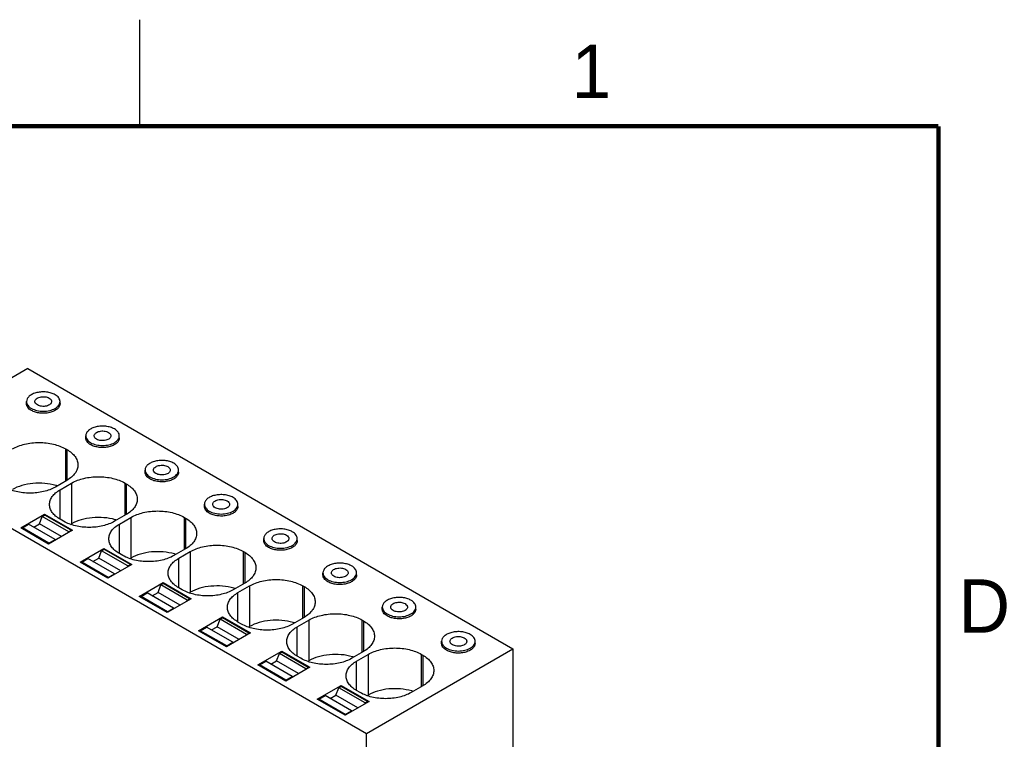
# Model space of a CAD drawing. Header units: inches. Extents: x 0 to 34, y 0 to 22.
# Tile 38 of 38: x 29.2 to 33.8, y 18.6 to 22. Entities that reach past the tile are written whole.
import ezdxf

# ---------------------------------------------------------------- set-up
doc = ezdxf.new("R2010")
doc.units = ezdxf.units.IN
doc.header["$LTSCALE"] = 1.87
doc.header["$MEASUREMENT"] = 0
doc.layers.get('0').update_dxf_attribs({"linetype": 'CONTINUOUS'})
doc.styles.add('TEXTSTYLE_2', font='txt')

msp = doc.modelspace()

# ---------------------------------------------------------------- linework, layer by layer
at = {"color": 2, "linetype": 'CONTINUOUS'}
msp.add_line((29.75, 22), (29.75, 21.5), dxfattribs=at)
at = {"color": 7, "linetype": 'CONTINUOUS'}
for p, q in [((29.2254, 20.3625), (28.5378, 19.9654)), ((29.2254, 20.3625), (31.5026, 19.0476)), ((29.2189, 20.1984), (29.2189, 20.208)), ((29.3763, 20.1984), (29.3763, 20.208)), ((29.4973, 20.0376), (29.4973, 20.0473)), ((29.6547, 20.0376), (29.6547, 20.0473)), ((29.4031, 19.835), (29.4031, 19.9861)), ((29.4031, 19.9861), (29.4087, 19.9828)), ((29.4087, 19.9828), (29.4087, 19.8382)), ((28.5378, 19.9654), (30.815, 18.6506)), ((29.7756, 19.8769), (29.7756, 19.8865)), ((29.9331, 19.8769), (29.9331, 19.8865)), ((29.4087, 19.8382), (29.3544, 19.8068)), ((29.3766, 19.794), (29.4309, 19.8253)), ((29.3766, 19.6557), (29.3766, 19.794)), ((29.4309, 19.8253), (29.4309, 19.6343)), ((29.6815, 19.6742), (29.6815, 19.8253)), ((29.6815, 19.8253), (29.687, 19.8221)), ((29.687, 19.8221), (29.687, 19.6774)), ((30.054, 19.7162), (30.054, 19.7258)), ((30.2115, 19.7162), (30.2115, 19.7258)), ((29.1918, 19.6149), (29.3042, 19.6798)), ((29.2795, 19.6338), (29.2931, 19.6689)), ((29.2931, 19.6689), (29.3043, 19.6753)), ((29.417, 19.5974), (29.2931, 19.6689)), ((29.3042, 19.6753), (29.3042, 19.6798)), ((29.3042, 19.6798), (29.435, 19.6043)), ((29.4281, 19.6038), (29.3043, 19.6753)), ((29.3933, 19.6461), (29.3766, 19.6557)), ((29.687, 19.6774), (29.6328, 19.6461)), ((29.655, 19.6332), (29.7093, 19.6646)), ((29.7093, 19.6646), (29.7093, 19.4736)), ((29.9599, 19.5135), (29.9599, 19.6646)), ((29.9599, 19.6646), (29.9654, 19.6614)), ((29.9654, 19.6614), (29.9654, 19.5167)), ((29.3226, 19.5394), (29.1918, 19.6149)), ((29.1997, 19.615), (29.2291, 19.6319)), ((29.2015, 19.6093), (29.1997, 19.615)), ((29.3236, 19.5434), (29.1997, 19.615)), ((29.353, 19.5604), (29.2291, 19.6319)), ((29.2527, 19.6183), (29.2795, 19.6338)), ((29.3829, 19.5741), (29.2795, 19.6338)), ((29.435, 19.6043), (29.3226, 19.5394)), ((29.417, 19.5974), (29.4281, 19.6038)), ((29.4261, 19.6316), (29.4309, 19.6343)), ((29.4281, 19.6003), (29.4281, 19.6038)), ((29.655, 19.495), (29.655, 19.6332)), ((29.3236, 19.5434), (29.353, 19.5604)), ((29.3547, 19.5579), (29.353, 19.5604)), ((29.417, 19.5974), (29.4153, 19.5928)), ((30.3324, 19.5554), (30.3324, 19.5651)), ((30.4899, 19.5554), (30.4899, 19.5651)), ((29.3236, 19.5434), (29.3245, 19.5405)), ((29.4702, 19.4542), (29.5826, 19.5191)), ((29.5579, 19.4731), (29.5715, 19.5082)), ((29.5715, 19.5082), (29.5827, 19.5146)), ((29.6954, 19.4366), (29.5715, 19.5082)), ((29.5826, 19.5146), (29.5826, 19.5191)), ((29.5826, 19.5191), (29.7134, 19.4435)), ((29.7065, 19.4431), (29.5827, 19.5146)), ((29.9654, 19.5167), (29.9111, 19.4854)), ((29.4781, 19.4542), (29.5075, 19.4712)), ((29.6314, 19.3997), (29.5075, 19.4712)), ((29.5311, 19.4576), (29.5579, 19.4731)), ((29.6612, 19.4134), (29.5579, 19.4731)), ((29.6717, 19.4854), (29.655, 19.495)), ((29.7045, 19.4708), (29.7093, 19.4736)), ((29.9334, 19.4725), (29.9877, 19.5038)), ((29.9334, 19.3343), (29.9334, 19.4725)), ((29.9877, 19.5038), (29.9877, 19.3129)), ((30.2383, 19.3527), (30.2383, 19.5038)), ((30.2383, 19.5038), (30.2438, 19.5006)), ((30.2438, 19.5006), (30.2438, 19.356)), ((29.601, 19.3786), (29.4702, 19.4542)), ((29.4799, 19.4485), (29.4781, 19.4542)), ((29.602, 19.3827), (29.4781, 19.4542)), ((29.7134, 19.4435), (29.601, 19.3786)), ((29.6954, 19.4366), (29.6936, 19.4321)), ((29.6954, 19.4366), (29.7065, 19.4431)), ((29.7065, 19.4395), (29.7065, 19.4431)), ((29.602, 19.3827), (29.6314, 19.3997)), ((29.602, 19.3827), (29.6029, 19.3797)), ((29.6331, 19.3972), (29.6314, 19.3997)), ((30.6108, 19.3947), (30.6108, 19.4043)), ((30.7683, 19.3947), (30.7683, 19.4043)), ((29.7486, 19.2934), (29.861, 19.3583)), ((29.8363, 19.3123), (29.8499, 19.3474)), ((29.8499, 19.3474), (29.861, 19.3539)), ((29.9738, 19.2759), (29.8499, 19.3474)), ((29.861, 19.3539), (29.861, 19.3583)), ((29.861, 19.3583), (29.9918, 19.2828)), ((29.9849, 19.2823), (29.861, 19.3539)), ((29.9501, 19.3246), (29.9334, 19.3343)), ((30.2438, 19.356), (30.1895, 19.3246)), ((30.2118, 19.3118), (30.2661, 19.3431)), ((30.2661, 19.3431), (30.2661, 19.1521)), ((30.5166, 19.192), (30.5166, 19.3431)), ((30.5166, 19.3431), (30.5222, 19.3399)), ((30.5222, 19.3399), (30.5222, 19.1952)), ((29.8794, 19.2179), (29.7486, 19.2934)), ((29.7565, 19.2935), (29.7859, 19.3104)), ((29.7583, 19.2878), (29.7565, 19.2935)), ((29.8804, 19.2219), (29.7565, 19.2935)), ((29.9097, 19.2389), (29.7859, 19.3104)), ((29.8094, 19.2968), (29.8363, 19.3123)), ((29.9396, 19.2527), (29.8363, 19.3123)), ((29.9918, 19.2828), (29.8794, 19.2179)), ((29.9738, 19.2759), (29.972, 19.2714)), ((29.9738, 19.2759), (29.9849, 19.2823)), ((29.9829, 19.3101), (29.9877, 19.3129)), ((29.9849, 19.2788), (29.9849, 19.2823)), ((30.2118, 19.1735), (30.2118, 19.3118)), ((29.8804, 19.2219), (29.9097, 19.2389)), ((29.9115, 19.2364), (29.9097, 19.2389)), ((30.8892, 19.2339), (30.8892, 19.2436)), ((31.0467, 19.2339), (31.0467, 19.2436)), ((29.8804, 19.2219), (29.8813, 19.219)), ((30.027, 19.1327), (30.1393, 19.1976)), ((30.1147, 19.1516), (30.1283, 19.1867)), ((30.1283, 19.1867), (30.1394, 19.1931)), ((30.2522, 19.1152), (30.1283, 19.1867)), ((30.1393, 19.1931), (30.1393, 19.1976)), ((30.1393, 19.1976), (30.2702, 19.122)), ((30.2633, 19.1216), (30.1394, 19.1931)), ((30.5222, 19.1952), (30.4679, 19.1639)), ((30.4902, 19.151), (30.5445, 19.1824)), ((30.5445, 19.1824), (30.5445, 18.9914)), ((30.795, 19.0313), (30.795, 19.1824)), ((30.795, 19.1824), (30.8006, 19.1792)), ((30.0349, 19.1327), (30.0643, 19.1497)), ((30.1881, 19.0782), (30.0643, 19.1497)), ((30.0878, 19.1361), (30.1147, 19.1516)), ((30.218, 19.0919), (30.1147, 19.1516)), ((30.2285, 19.1639), (30.2118, 19.1735)), ((30.2613, 19.1494), (30.2661, 19.1521)), ((30.4902, 19.0128), (30.4902, 19.151)), ((30.8006, 19.1792), (30.8006, 19.0345)), ((30.1578, 19.0572), (30.027, 19.1327)), ((30.0367, 19.1271), (30.0349, 19.1327)), ((30.1587, 19.0612), (30.0349, 19.1327)), ((30.2702, 19.122), (30.1578, 19.0572)), ((30.2522, 19.1152), (30.2504, 19.1106)), ((30.2522, 19.1152), (30.2633, 19.1216)), ((30.2633, 19.1181), (30.2633, 19.1216)), ((30.1587, 19.0612), (30.1881, 19.0782)), ((30.1587, 19.0612), (30.1597, 19.0583)), ((30.1899, 19.0757), (30.1881, 19.0782)), ((30.815, 18.6506), (31.5026, 19.0476)), ((31.1676, 19.0732), (31.1676, 19.0829)), ((31.3251, 19.0732), (31.3251, 19.0829)), ((31.5026, 19.0476), (31.5026, 18.0415)), ((30.3053, 18.972), (30.4177, 19.0369)), ((30.3931, 18.9909), (30.4067, 19.0259)), ((30.4067, 19.0259), (30.4178, 19.0324)), ((30.5306, 18.9544), (30.4067, 19.0259)), ((30.4177, 19.0324), (30.4177, 19.0369)), ((30.4177, 19.0369), (30.5486, 18.9613)), ((30.5417, 18.9608), (30.4178, 19.0324)), ((30.5069, 19.0031), (30.4902, 19.0128)), ((30.8006, 19.0345), (30.7463, 19.0031)), ((30.7686, 18.9903), (30.8229, 19.0216)), ((30.8229, 19.0216), (30.8229, 18.8307)), ((31.0734, 18.8705), (31.0734, 19.0216)), ((31.0734, 19.0216), (31.079, 19.0184)), ((31.079, 19.0184), (31.079, 18.8737)), ((30.4362, 18.8964), (30.3053, 18.972)), ((30.3132, 18.972), (30.3426, 18.989)), ((30.4371, 18.9005), (30.3132, 18.972)), ((30.3151, 18.9663), (30.3132, 18.972)), ((30.4665, 18.9174), (30.3426, 18.989)), ((30.3662, 18.9754), (30.3931, 18.9909)), ((30.4964, 18.9312), (30.3931, 18.9909)), ((30.5486, 18.9613), (30.4362, 18.8964)), ((30.5306, 18.9544), (30.5288, 18.9499)), ((30.5306, 18.9544), (30.5417, 18.9608)), ((30.5397, 18.9886), (30.5445, 18.9914)), ((30.5417, 18.9573), (30.5417, 18.9608)), ((30.7686, 18.852), (30.7686, 18.9903)), ((30.4371, 18.9005), (30.4665, 18.9174)), ((30.4683, 18.9149), (30.4665, 18.9174)), ((30.4371, 18.9005), (30.4381, 18.8975)), ((30.5837, 18.8112), (30.6961, 18.8761)), ((30.6715, 18.8301), (30.6851, 18.8652)), ((30.6851, 18.8652), (30.6962, 18.8716)), ((30.809, 18.7937), (30.6851, 18.8652)), ((30.6961, 18.8716), (30.6961, 18.8761)), ((30.6961, 18.8761), (30.827, 18.8006)), ((30.8201, 18.8001), (30.6962, 18.8716)), ((31.079, 18.8737), (31.0247, 18.8424)), ((30.5916, 18.8113), (30.621, 18.8282)), ((30.7449, 18.7567), (30.621, 18.8282)), ((30.6446, 18.8146), (30.6715, 18.8301)), ((30.7748, 18.7704), (30.6715, 18.8301)), ((30.7853, 18.8424), (30.7686, 18.852)), ((30.8181, 18.8279), (30.8229, 18.8307)), ((30.7146, 18.7357), (30.5837, 18.8112)), ((30.7155, 18.7397), (30.5916, 18.8113)), ((30.5935, 18.8056), (30.5916, 18.8113)), ((30.827, 18.8006), (30.7146, 18.7357)), ((30.809, 18.7937), (30.8072, 18.7892)), ((30.809, 18.7937), (30.8201, 18.8001)), ((30.8201, 18.7966), (30.8201, 18.8001)), ((30.7155, 18.7397), (30.7449, 18.7567)), ((30.7155, 18.7397), (30.7165, 18.7368)), ((30.7467, 18.7542), (30.7449, 18.7567)), ((30.815, 17.6775), (30.815, 18.6506))]:
    msp.add_line(p, q, dxfattribs=at)
at = {"color": 7, "linetype": 'CONTINUOUS', "const_width": 0.02}
for points in [[(33.5, 21.5), (0.5, 21.5)], [(33.5, 0.5), (33.5, 21.5)]]:
    msp.add_lwpolyline(points, dxfattribs=at)
at = {"color": 7, "linetype": 'CONTINUOUS'}
for centre in [(29.2897, 19.5808), (29.5681, 19.42), (29.8464, 19.2593), (30.1248, 19.0986), (30.4032, 18.9378), (30.6816, 18.7771), (30.96, 18.6164)]:
    msp.add_arc(centre, 0.243, 72.3131, 73.9679, dxfattribs=at)
for points, knots in [([(29.3533, 20.2402), (29.3475, 20.2435), (29.3343, 20.249), (29.3128, 20.2533), (29.29, 20.2539), (29.2679, 20.2508), (29.2481, 20.2442), (29.2323, 20.2346), (29.2216, 20.2224), (29.2189, 20.2126), (29.2189, 20.208)], [0, 0, 0, 0, 0.128832, 0.27057, 0.417886, 0.562382, 0.696195, 0.813586, 0.913061, 1, 1, 1, 1]), ([(29.2189, 20.208), (29.2189, 20.205), (29.22, 20.1988), (29.2247, 20.1901), (29.2322, 20.1822), (29.2385, 20.1779), (29.2419, 20.1759)], [0, 0, 0, 0, 0.217788, 0.450924, 0.710313, 1, 1, 1, 1]), ([(29.2582, 20.208), (29.2582, 20.2103), (29.2596, 20.2152), (29.265, 20.2213), (29.2729, 20.2261), (29.2864, 20.2306), (29.3048, 20.2315), (29.3194, 20.2276), (29.3254, 20.2241)], [0, 0, 0, 0, 0.087143, 0.186853, 0.304528, 0.438662, 0.730095, 1, 1, 1, 1]), ([(29.2698, 20.1919), (29.2665, 20.1938), (29.2621, 20.1973), (29.2588, 20.2034), (29.2582, 20.2065), (29.2582, 20.208)], [0, 0, 0, 0, 0.547764, 0.781613, 1, 1, 1, 1]), ([(29.337, 20.208), (29.337, 20.2057), (29.3356, 20.2008), (29.3303, 20.1947), (29.3223, 20.1899), (29.3088, 20.1854), (29.2904, 20.1845), (29.2759, 20.1884), (29.2698, 20.1919)], [0, 0, 0, 0, 0.087143, 0.186853, 0.304528, 0.438662, 0.730095, 1, 1, 1, 1]), ([(29.3254, 20.2241), (29.3287, 20.2222), (29.3331, 20.2187), (29.3364, 20.2126), (29.337, 20.2095), (29.337, 20.208)], [0, 0, 0, 0, 0.547764, 0.781613, 1, 1, 1, 1]), ([(29.3763, 20.208), (29.3763, 20.211), (29.3752, 20.2173), (29.3705, 20.226), (29.363, 20.2339), (29.3567, 20.2382), (29.3533, 20.2402)], [0, 0, 0, 0, 0.217788, 0.450917, 0.710302, 1, 1, 1, 1]), ([(29.3533, 20.1759), (29.3567, 20.1779), (29.363, 20.1822), (29.3705, 20.1901), (29.3752, 20.1988), (29.3763, 20.205), (29.3763, 20.208)], [0, 0, 0, 0, 0.289698, 0.549083, 0.782212, 1, 1, 1, 1]), ([(29.2419, 20.1662), (29.2385, 20.1682), (29.2322, 20.1725), (29.2247, 20.1804), (29.22, 20.1891), (29.2189, 20.1954), (29.2189, 20.1984)], [0, 0, 0, 0, 0.289697, 0.549083, 0.782214, 1, 1, 1, 1]), ([(29.3763, 20.1984), (29.3763, 20.1938), (29.3736, 20.184), (29.3629, 20.1718), (29.3471, 20.1622), (29.3273, 20.1556), (29.3052, 20.1525), (29.2825, 20.1531), (29.261, 20.1574), (29.2478, 20.1629), (29.2419, 20.1662)], [0, 0, 0, 0, 0.086935, 0.186407, 0.303795, 0.437604, 0.582101, 0.729422, 0.871167, 1, 1, 1, 1]), ([(29.2419, 20.1759), (29.2498, 20.1713), (29.2682, 20.1646), (29.2976, 20.1615), (29.327, 20.1646), (29.3454, 20.1713), (29.3533, 20.1759)], [0, 0, 0, 0, 0.237241, 0.5, 0.762759, 1, 1, 1, 1]), ([(29.6317, 20.0794), (29.6258, 20.0828), (29.6126, 20.0882), (29.5911, 20.0925), (29.5684, 20.0932), (29.5463, 20.0901), (29.5265, 20.0835), (29.5107, 20.0738), (29.5, 20.0616), (29.4973, 20.0518), (29.4973, 20.0473)], [0, 0, 0, 0, 0.128832, 0.27057, 0.417886, 0.562382, 0.696195, 0.813586, 0.913061, 1, 1, 1, 1]), ([(29.5366, 20.0473), (29.5366, 20.0496), (29.538, 20.0545), (29.5434, 20.0606), (29.5513, 20.0654), (29.5648, 20.0699), (29.5832, 20.0708), (29.5977, 20.0669), (29.6038, 20.0634)], [0, 0, 0, 0, 0.087143, 0.186853, 0.304528, 0.438662, 0.730095, 1, 1, 1, 1]), ([(29.6038, 20.0634), (29.6071, 20.0615), (29.6115, 20.058), (29.6148, 20.0519), (29.6154, 20.0488), (29.6154, 20.0473)], [0, 0, 0, 0, 0.547764, 0.781613, 1, 1, 1, 1]), ([(29.6547, 20.0473), (29.6547, 20.0503), (29.6536, 20.0565), (29.6489, 20.0652), (29.6414, 20.0731), (29.6351, 20.0774), (29.6317, 20.0794)], [0, 0, 0, 0, 0.217788, 0.450917, 0.710302, 1, 1, 1, 1]), ([(29.1525, 19.9861), (29.1703, 19.9963), (29.2117, 20.0113), (29.2778, 20.0185), (29.3439, 20.0113), (29.3853, 19.9963), (29.4031, 19.9861)], [0, 0, 0, 0, 0.23723, 0.5, 0.762771, 1, 1, 1, 1]), ([(29.4973, 20.0473), (29.4973, 20.0443), (29.4984, 20.038), (29.5031, 20.0293), (29.5106, 20.0214), (29.5169, 20.0171), (29.5203, 20.0151)], [0, 0, 0, 0, 0.217788, 0.450924, 0.710313, 1, 1, 1, 1]), ([(29.5203, 20.0055), (29.5169, 20.0075), (29.5106, 20.0118), (29.5031, 20.0197), (29.4984, 20.0284), (29.4973, 20.0346), (29.4973, 20.0376)], [0, 0, 0, 0, 0.289697, 0.549083, 0.782214, 1, 1, 1, 1]), ([(29.6547, 20.0376), (29.6547, 20.0331), (29.652, 20.0233), (29.6413, 20.0111), (29.6255, 20.0015), (29.6057, 19.9949), (29.5836, 19.9917), (29.5609, 19.9924), (29.5393, 19.9967), (29.5261, 20.0021), (29.5203, 20.0055)], [0, 0, 0, 0, 0.086935, 0.186407, 0.303795, 0.437604, 0.582101, 0.729422, 0.871167, 1, 1, 1, 1]), ([(29.5203, 20.0151), (29.5282, 20.0106), (29.5466, 20.0039), (29.576, 20.0007), (29.6054, 20.0039), (29.6238, 20.0106), (29.6317, 20.0151)], [0, 0, 0, 0, 0.237241, 0.5, 0.762759, 1, 1, 1, 1]), ([(29.5482, 20.0312), (29.5449, 20.0331), (29.5405, 20.0365), (29.5372, 20.0427), (29.5366, 20.0458), (29.5366, 20.0473)], [0, 0, 0, 0, 0.547764, 0.781613, 1, 1, 1, 1]), ([(29.6154, 20.0473), (29.6154, 20.045), (29.614, 20.0401), (29.6086, 20.034), (29.6007, 20.0292), (29.5872, 20.0247), (29.5688, 20.0237), (29.5542, 20.0277), (29.5482, 20.0312)], [0, 0, 0, 0, 0.087143, 0.186853, 0.304528, 0.438662, 0.730095, 1, 1, 1, 1]), ([(29.6317, 20.0151), (29.6351, 20.0171), (29.6414, 20.0214), (29.6489, 20.0293), (29.6536, 20.038), (29.6547, 20.0443), (29.6547, 20.0473)], [0, 0, 0, 0, 0.289698, 0.549083, 0.782212, 1, 1, 1, 1]), ([(29.4087, 19.9828), (29.4164, 19.9784), (29.4305, 19.9686), (29.4474, 19.9509), (29.4581, 19.9313), (29.4605, 19.9173), (29.4605, 19.9105)], [0, 0, 0, 0, 0.289771, 0.549064, 0.782222, 1, 1, 1, 1]), ([(29.9101, 19.9187), (29.9042, 19.9221), (29.891, 19.9275), (29.8695, 19.9318), (29.8468, 19.9324), (29.8246, 19.9293), (29.8049, 19.9227), (29.7891, 19.9131), (29.7784, 19.9009), (29.7756, 19.8911), (29.7756, 19.8865)], [0, 0, 0, 0, 0.128832, 0.27057, 0.417886, 0.562382, 0.696195, 0.813586, 0.913061, 1, 1, 1, 1]), ([(29.4605, 19.9105), (29.4605, 19.9038), (29.4581, 19.8897), (29.4474, 19.8701), (29.4305, 19.8524), (29.4164, 19.8427), (29.4087, 19.8382)], [0, 0, 0, 0, 0.217778, 0.450936, 0.710229, 1, 1, 1, 1]), ([(29.7756, 19.8865), (29.7756, 19.8835), (29.7768, 19.8773), (29.7815, 19.8686), (29.789, 19.8607), (29.7953, 19.8564), (29.7987, 19.8544)], [0, 0, 0, 0, 0.217788, 0.450924, 0.710313, 1, 1, 1, 1]), ([(29.7987, 19.8448), (29.7953, 19.8467), (29.789, 19.8511), (29.7815, 19.8589), (29.7768, 19.8676), (29.7756, 19.8739), (29.7756, 19.8769)], [0, 0, 0, 0, 0.289697, 0.549083, 0.782214, 1, 1, 1, 1]), ([(29.9331, 19.8769), (29.9331, 19.8724), (29.9304, 19.8625), (29.9197, 19.8503), (29.9039, 19.8407), (29.8841, 19.8341), (29.862, 19.831), (29.8392, 19.8316), (29.8177, 19.8359), (29.8045, 19.8414), (29.7987, 19.8448)], [0, 0, 0, 0, 0.086935, 0.186407, 0.303795, 0.437604, 0.582101, 0.729422, 0.871167, 1, 1, 1, 1]), ([(29.815, 19.8865), (29.815, 19.8888), (29.8164, 19.8937), (29.8217, 19.8998), (29.8296, 19.9046), (29.8432, 19.9091), (29.8616, 19.9101), (29.8761, 19.9061), (29.8822, 19.9026)], [0, 0, 0, 0, 0.087143, 0.186853, 0.304528, 0.438662, 0.730095, 1, 1, 1, 1]), ([(29.8265, 19.8705), (29.8233, 19.8723), (29.8189, 19.8758), (29.8156, 19.8819), (29.815, 19.885), (29.815, 19.8865)], [0, 0, 0, 0, 0.547764, 0.781613, 1, 1, 1, 1]), ([(29.8938, 19.8865), (29.8938, 19.8843), (29.8924, 19.8794), (29.887, 19.8733), (29.8791, 19.8684), (29.8656, 19.8639), (29.8472, 19.863), (29.8326, 19.867), (29.8265, 19.8705)], [0, 0, 0, 0, 0.087143, 0.186853, 0.304528, 0.438662, 0.730095, 1, 1, 1, 1]), ([(29.8822, 19.9026), (29.8855, 19.9007), (29.8899, 19.8973), (29.8932, 19.8912), (29.8938, 19.888), (29.8938, 19.8865)], [0, 0, 0, 0, 0.547764, 0.781613, 1, 1, 1, 1]), ([(29.9331, 19.8865), (29.9331, 19.8895), (29.932, 19.8958), (29.9273, 19.9045), (29.9198, 19.9124), (29.9135, 19.9167), (29.9101, 19.9187)], [0, 0, 0, 0, 0.217788, 0.450917, 0.710302, 1, 1, 1, 1]), ([(29.9101, 19.8544), (29.9135, 19.8564), (29.9198, 19.8607), (29.9273, 19.8686), (29.932, 19.8773), (29.9331, 19.8835), (29.9331, 19.8865)], [0, 0, 0, 0, 0.289698, 0.549083, 0.782212, 1, 1, 1, 1]), ([(29.4309, 19.8253), (29.4487, 19.8356), (29.4901, 19.8506), (29.5562, 19.8578), (29.6223, 19.8506), (29.6637, 19.8356), (29.6815, 19.8253)], [0, 0, 0, 0, 0.23723, 0.5, 0.762771, 1, 1, 1, 1]), ([(29.7987, 19.8544), (29.8066, 19.8498), (29.825, 19.8432), (29.8544, 19.84), (29.8838, 19.8432), (29.9022, 19.8498), (29.9101, 19.8544)], [0, 0, 0, 0, 0.237241, 0.5, 0.762759, 1, 1, 1, 1]), ([(29.3544, 19.8068), (29.3374, 19.797), (29.2979, 19.7827), (29.2347, 19.7758), (29.1715, 19.7827), (29.1319, 19.797), (29.115, 19.8068)], [0, 0, 0, 0, 0.237229, 0.5, 0.762771, 1, 1, 1, 1]), ([(29.3568, 19.8143), (29.3397, 19.8192), (29.3039, 19.8256), (29.2497, 19.8254), (29.1982, 19.8159), (29.1665, 19.8031), (29.1525, 19.7951)], [0, 0, 0, 0, 0.254181, 0.516434, 0.770005, 1, 1, 1, 1]), ([(29.3271, 19.7249), (29.3271, 19.7313), (29.3294, 19.7447), (29.3396, 19.7635), (29.3557, 19.7804), (29.3692, 19.7897), (29.3766, 19.794)], [0, 0, 0, 0, 0.217778, 0.450936, 0.710229, 1, 1, 1, 1]), ([(29.687, 19.8221), (29.6948, 19.8176), (29.7089, 19.8079), (29.7258, 19.7902), (29.7364, 19.7706), (29.7389, 19.7565), (29.7389, 19.7498)], [0, 0, 0, 0, 0.289771, 0.549064, 0.782222, 1, 1, 1, 1]), ([(29.7389, 19.7498), (29.7389, 19.743), (29.7364, 19.729), (29.7258, 19.7094), (29.7089, 19.6916), (29.6948, 19.6819), (29.687, 19.6774)], [0, 0, 0, 0, 0.217778, 0.450936, 0.710229, 1, 1, 1, 1]), ([(30.1885, 19.758), (30.1826, 19.7613), (30.1694, 19.7668), (30.1479, 19.7711), (30.1252, 19.7717), (30.103, 19.7686), (30.0833, 19.762), (30.0675, 19.7524), (30.0568, 19.7402), (30.054, 19.7303), (30.054, 19.7258)], [0, 0, 0, 0, 0.128832, 0.27057, 0.417886, 0.562382, 0.696195, 0.813586, 0.913061, 1, 1, 1, 1]), ([(30.0934, 19.7258), (30.0934, 19.7281), (30.0948, 19.733), (30.1001, 19.7391), (30.108, 19.7439), (30.1216, 19.7484), (30.14, 19.7493), (30.1545, 19.7454), (30.1606, 19.7419)], [0, 0, 0, 0, 0.087143, 0.186853, 0.304528, 0.438662, 0.730095, 1, 1, 1, 1]), ([(30.1606, 19.7419), (30.1639, 19.74), (30.1683, 19.7365), (30.1716, 19.7304), (30.1721, 19.7273), (30.1721, 19.7258)], [0, 0, 0, 0, 0.547764, 0.781613, 1, 1, 1, 1]), ([(30.2115, 19.7258), (30.2115, 19.7288), (30.2104, 19.7351), (30.2057, 19.7438), (30.1982, 19.7516), (30.1919, 19.756), (30.1885, 19.758)], [0, 0, 0, 0, 0.217788, 0.450917, 0.710302, 1, 1, 1, 1]), ([(29.3766, 19.6557), (29.3692, 19.66), (29.3557, 19.6693), (29.3396, 19.6862), (29.3294, 19.705), (29.3271, 19.7184), (29.3271, 19.7249)], [0, 0, 0, 0, 0.289771, 0.549064, 0.782222, 1, 1, 1, 1]), ([(29.7093, 19.6646), (29.7271, 19.6748), (29.7685, 19.6898), (29.8346, 19.697), (29.9007, 19.6898), (29.9421, 19.6748), (29.9599, 19.6646)], [0, 0, 0, 0, 0.23723, 0.5, 0.762771, 1, 1, 1, 1]), ([(30.054, 19.7258), (30.054, 19.7228), (30.0551, 19.7166), (30.0599, 19.7078), (30.0674, 19.7), (30.0736, 19.6957), (30.0771, 19.6937)], [0, 0, 0, 0, 0.217788, 0.450924, 0.710313, 1, 1, 1, 1]), ([(30.0771, 19.684), (30.0736, 19.686), (30.0674, 19.6903), (30.0599, 19.6982), (30.0551, 19.7069), (30.054, 19.7132), (30.054, 19.7162)], [0, 0, 0, 0, 0.289697, 0.549083, 0.782214, 1, 1, 1, 1]), ([(30.2115, 19.7162), (30.2115, 19.7116), (30.2088, 19.7018), (30.1981, 19.6896), (30.1822, 19.68), (30.1625, 19.6734), (30.1404, 19.6703), (30.1176, 19.6709), (30.0961, 19.6752), (30.0829, 19.6806), (30.0771, 19.684)], [0, 0, 0, 0, 0.086935, 0.186407, 0.303795, 0.437604, 0.582101, 0.729422, 0.871167, 1, 1, 1, 1]), ([(30.0771, 19.6937), (30.085, 19.6891), (30.1034, 19.6824), (30.1328, 19.6792), (30.1622, 19.6824), (30.1805, 19.6891), (30.1885, 19.6937)], [0, 0, 0, 0, 0.237241, 0.5, 0.762759, 1, 1, 1, 1]), ([(30.1049, 19.7097), (30.1017, 19.7116), (30.0973, 19.7151), (30.094, 19.7212), (30.0934, 19.7243), (30.0934, 19.7258)], [0, 0, 0, 0, 0.547764, 0.781613, 1, 1, 1, 1]), ([(30.1721, 19.7258), (30.1721, 19.7235), (30.1708, 19.7186), (30.1654, 19.7125), (30.1575, 19.7077), (30.144, 19.7032), (30.1256, 19.7023), (30.111, 19.7062), (30.1049, 19.7097)], [0, 0, 0, 0, 0.087143, 0.186853, 0.304528, 0.438662, 0.730095, 1, 1, 1, 1]), ([(30.1885, 19.6937), (30.1919, 19.6957), (30.1982, 19.7), (30.2057, 19.7078), (30.2104, 19.7166), (30.2115, 19.7228), (30.2115, 19.7258)], [0, 0, 0, 0, 0.289698, 0.549083, 0.782212, 1, 1, 1, 1]), ([(29.6328, 19.6461), (29.6158, 19.6363), (29.5762, 19.622), (29.5131, 19.6151), (29.4499, 19.622), (29.4103, 19.6363), (29.3933, 19.6461)], [0, 0, 0, 0, 0.237229, 0.5, 0.762771, 1, 1, 1, 1]), ([(29.6352, 19.6536), (29.6181, 19.6585), (29.5823, 19.6648), (29.5281, 19.6646), (29.4766, 19.6552), (29.4449, 19.6424), (29.4309, 19.6343)], [0, 0, 0, 0, 0.254181, 0.516434, 0.770005, 1, 1, 1, 1]), ([(29.9654, 19.6614), (29.9732, 19.6569), (29.9873, 19.6472), (30.0042, 19.6294), (30.0148, 19.6098), (30.0173, 19.5958), (30.0173, 19.589)], [0, 0, 0, 0, 0.289771, 0.549064, 0.782222, 1, 1, 1, 1]), ([(29.6054, 19.5641), (29.6054, 19.5706), (29.6078, 19.584), (29.618, 19.6027), (29.6341, 19.6197), (29.6476, 19.6289), (29.655, 19.6332)], [0, 0, 0, 0, 0.217778, 0.450936, 0.710229, 1, 1, 1, 1]), ([(30.4668, 19.5972), (30.461, 19.6006), (30.4478, 19.606), (30.4263, 19.6103), (30.4036, 19.611), (30.3814, 19.6078), (30.3617, 19.6013), (30.3459, 19.5916), (30.3352, 19.5794), (30.3324, 19.5696), (30.3324, 19.5651)], [0, 0, 0, 0, 0.128832, 0.27057, 0.417886, 0.562382, 0.696195, 0.813586, 0.913061, 1, 1, 1, 1]), ([(29.655, 19.495), (29.6476, 19.4993), (29.6341, 19.5086), (29.618, 19.5255), (29.6078, 19.5442), (29.6054, 19.5577), (29.6054, 19.5641)], [0, 0, 0, 0, 0.289771, 0.549064, 0.782222, 1, 1, 1, 1]), ([(30.0173, 19.589), (30.0173, 19.5823), (30.0148, 19.5682), (30.0042, 19.5486), (29.9873, 19.5309), (29.9732, 19.5212), (29.9654, 19.5167)], [0, 0, 0, 0, 0.217778, 0.450936, 0.710229, 1, 1, 1, 1]), ([(30.3324, 19.5651), (30.3324, 19.5621), (30.3335, 19.5558), (30.3383, 19.5471), (30.3458, 19.5392), (30.352, 19.5349), (30.3555, 19.5329)], [0, 0, 0, 0, 0.217788, 0.450924, 0.710313, 1, 1, 1, 1]), ([(30.3555, 19.5233), (30.352, 19.5253), (30.3458, 19.5296), (30.3383, 19.5375), (30.3335, 19.5462), (30.3324, 19.5524), (30.3324, 19.5554)], [0, 0, 0, 0, 0.289697, 0.549083, 0.782214, 1, 1, 1, 1]), ([(30.4899, 19.5554), (30.4899, 19.5509), (30.4872, 19.5411), (30.4764, 19.5289), (30.4606, 19.5192), (30.4409, 19.5126), (30.4188, 19.5095), (30.396, 19.5102), (30.3745, 19.5145), (30.3613, 19.5199), (30.3555, 19.5233)], [0, 0, 0, 0, 0.086935, 0.186407, 0.303795, 0.437604, 0.582101, 0.729422, 0.871167, 1, 1, 1, 1]), ([(30.3718, 19.5651), (30.3718, 19.5673), (30.3732, 19.5723), (30.3785, 19.5783), (30.3864, 19.5832), (30.3999, 19.5877), (30.4183, 19.5886), (30.4329, 19.5847), (30.439, 19.5811)], [0, 0, 0, 0, 0.087143, 0.186853, 0.304528, 0.438662, 0.730095, 1, 1, 1, 1]), ([(30.3833, 19.549), (30.3801, 19.5509), (30.3757, 19.5543), (30.3723, 19.5604), (30.3718, 19.5636), (30.3718, 19.5651)], [0, 0, 0, 0, 0.547764, 0.781613, 1, 1, 1, 1]), ([(30.4505, 19.5651), (30.4505, 19.5628), (30.4492, 19.5579), (30.4438, 19.5518), (30.4359, 19.547), (30.4224, 19.5425), (30.404, 19.5415), (30.3894, 19.5455), (30.3833, 19.549)], [0, 0, 0, 0, 0.087143, 0.186853, 0.304528, 0.438662, 0.730095, 1, 1, 1, 1]), ([(30.439, 19.5811), (30.4423, 19.5793), (30.4467, 19.5758), (30.45, 19.5697), (30.4505, 19.5666), (30.4505, 19.5651)], [0, 0, 0, 0, 0.547764, 0.781613, 1, 1, 1, 1]), ([(30.4899, 19.5651), (30.4899, 19.5681), (30.4888, 19.5743), (30.4841, 19.583), (30.4766, 19.5909), (30.4703, 19.5952), (30.4668, 19.5972)], [0, 0, 0, 0, 0.217788, 0.450917, 0.710302, 1, 1, 1, 1]), ([(30.4668, 19.5329), (30.4703, 19.5349), (30.4766, 19.5392), (30.4841, 19.5471), (30.4888, 19.5558), (30.4899, 19.5621), (30.4899, 19.5651)], [0, 0, 0, 0, 0.289698, 0.549083, 0.782212, 1, 1, 1, 1]), ([(29.9877, 19.5038), (30.0055, 19.5141), (30.0468, 19.5291), (30.113, 19.5363), (30.1791, 19.5291), (30.2205, 19.5141), (30.2383, 19.5038)], [0, 0, 0, 0, 0.23723, 0.5, 0.762771, 1, 1, 1, 1]), ([(30.3555, 19.5329), (30.3634, 19.5284), (30.3818, 19.5217), (30.4112, 19.5185), (30.4406, 19.5217), (30.4589, 19.5284), (30.4668, 19.5329)], [0, 0, 0, 0, 0.237241, 0.5, 0.762759, 1, 1, 1, 1]), ([(29.9111, 19.4854), (29.8942, 19.4755), (29.8546, 19.4612), (29.7914, 19.4544), (29.7282, 19.4612), (29.6887, 19.4755), (29.6717, 19.4854)], [0, 0, 0, 0, 0.237229, 0.5, 0.762771, 1, 1, 1, 1]), ([(29.9136, 19.4928), (29.8965, 19.4978), (29.8606, 19.5041), (29.8065, 19.5039), (29.755, 19.4944), (29.7232, 19.4817), (29.7093, 19.4736)], [0, 0, 0, 0, 0.254181, 0.516434, 0.770005, 1, 1, 1, 1]), ([(29.8838, 19.4034), (29.8838, 19.4098), (29.8862, 19.4233), (29.8964, 19.442), (29.9125, 19.4589), (29.926, 19.4682), (29.9334, 19.4725)], [0, 0, 0, 0, 0.217778, 0.450936, 0.710229, 1, 1, 1, 1]), ([(30.2438, 19.5006), (30.2516, 19.4961), (30.2657, 19.4864), (30.2826, 19.4687), (30.2932, 19.4491), (30.2957, 19.435), (30.2957, 19.4283)], [0, 0, 0, 0, 0.289771, 0.549064, 0.782222, 1, 1, 1, 1]), ([(30.2957, 19.4283), (30.2957, 19.4215), (30.2932, 19.4075), (30.2826, 19.3879), (30.2657, 19.3702), (30.2516, 19.3605), (30.2438, 19.356)], [0, 0, 0, 0, 0.217778, 0.450936, 0.710229, 1, 1, 1, 1]), ([(30.7452, 19.4365), (30.7394, 19.4398), (30.7262, 19.4453), (30.7047, 19.4496), (30.6819, 19.4502), (30.6598, 19.4471), (30.6401, 19.4405), (30.6243, 19.4309), (30.6136, 19.4187), (30.6108, 19.4089), (30.6108, 19.4043)], [0, 0, 0, 0, 0.128832, 0.27057, 0.417886, 0.562382, 0.696195, 0.813586, 0.913061, 1, 1, 1, 1]), ([(30.6502, 19.4043), (30.6502, 19.4066), (30.6516, 19.4115), (30.6569, 19.4176), (30.6648, 19.4224), (30.6783, 19.4269), (30.6967, 19.4279), (30.7113, 19.4239), (30.7174, 19.4204)], [0, 0, 0, 0, 0.087143, 0.186853, 0.304528, 0.438662, 0.730095, 1, 1, 1, 1]), ([(30.7174, 19.4204), (30.7206, 19.4185), (30.725, 19.4151), (30.7284, 19.409), (30.7289, 19.4058), (30.7289, 19.4043)], [0, 0, 0, 0, 0.547764, 0.781613, 1, 1, 1, 1]), ([(30.7683, 19.4043), (30.7683, 19.4073), (30.7672, 19.4136), (30.7624, 19.4223), (30.755, 19.4302), (30.7487, 19.4345), (30.7452, 19.4365)], [0, 0, 0, 0, 0.217788, 0.450917, 0.710302, 1, 1, 1, 1]), ([(29.9334, 19.3343), (29.926, 19.3386), (29.9125, 19.3478), (29.8964, 19.3648), (29.8862, 19.3835), (29.8838, 19.3969), (29.8838, 19.4034)], [0, 0, 0, 0, 0.289771, 0.549064, 0.782222, 1, 1, 1, 1]), ([(30.2661, 19.3431), (30.2839, 19.3534), (30.3252, 19.3684), (30.3914, 19.3755), (30.4575, 19.3684), (30.4989, 19.3534), (30.5166, 19.3431)], [0, 0, 0, 0, 0.23723, 0.5, 0.762771, 1, 1, 1, 1]), ([(30.6108, 19.4043), (30.6108, 19.4013), (30.6119, 19.3951), (30.6167, 19.3864), (30.6241, 19.3785), (30.6304, 19.3742), (30.6339, 19.3722)], [0, 0, 0, 0, 0.217788, 0.450924, 0.710313, 1, 1, 1, 1]), ([(30.6339, 19.3625), (30.6304, 19.3645), (30.6241, 19.3688), (30.6167, 19.3767), (30.6119, 19.3854), (30.6108, 19.3917), (30.6108, 19.3947)], [0, 0, 0, 0, 0.289697, 0.549083, 0.782214, 1, 1, 1, 1]), ([(30.7683, 19.3947), (30.7683, 19.3901), (30.7655, 19.3803), (30.7548, 19.3681), (30.739, 19.3585), (30.7193, 19.3519), (30.6972, 19.3488), (30.6744, 19.3494), (30.6529, 19.3537), (30.6397, 19.3592), (30.6339, 19.3625)], [0, 0, 0, 0, 0.086935, 0.186407, 0.303795, 0.437604, 0.582101, 0.729422, 0.871167, 1, 1, 1, 1]), ([(30.6339, 19.3722), (30.6418, 19.3676), (30.6602, 19.361), (30.6895, 19.3578), (30.7189, 19.361), (30.7373, 19.3676), (30.7452, 19.3722)], [0, 0, 0, 0, 0.237241, 0.5, 0.762759, 1, 1, 1, 1]), ([(30.6617, 19.3883), (30.6585, 19.3901), (30.6541, 19.3936), (30.6507, 19.3997), (30.6502, 19.4028), (30.6502, 19.4043)], [0, 0, 0, 0, 0.547764, 0.781613, 1, 1, 1, 1]), ([(30.7289, 19.4043), (30.7289, 19.4021), (30.7275, 19.3971), (30.7222, 19.3911), (30.7143, 19.3862), (30.7008, 19.3817), (30.6824, 19.3808), (30.6678, 19.3847), (30.6617, 19.3883)], [0, 0, 0, 0, 0.087143, 0.186853, 0.304528, 0.438662, 0.730095, 1, 1, 1, 1]), ([(30.7452, 19.3722), (30.7487, 19.3742), (30.755, 19.3785), (30.7624, 19.3864), (30.7672, 19.3951), (30.7683, 19.4013), (30.7683, 19.4043)], [0, 0, 0, 0, 0.289698, 0.549083, 0.782212, 1, 1, 1, 1]), ([(30.1895, 19.3246), (30.1725, 19.3148), (30.133, 19.3005), (30.0698, 19.2936), (30.0066, 19.3005), (29.9671, 19.3148), (29.9501, 19.3246)], [0, 0, 0, 0, 0.237229, 0.5, 0.762771, 1, 1, 1, 1]), ([(30.1919, 19.3321), (30.1749, 19.337), (30.139, 19.3433), (30.0849, 19.3432), (30.0333, 19.3337), (30.0016, 19.3209), (29.9877, 19.3129)], [0, 0, 0, 0, 0.254181, 0.516434, 0.770005, 1, 1, 1, 1]), ([(30.5222, 19.3399), (30.53, 19.3354), (30.5441, 19.3257), (30.5609, 19.308), (30.5716, 19.2884), (30.5741, 19.2743), (30.5741, 19.2676)], [0, 0, 0, 0, 0.289771, 0.549064, 0.782222, 1, 1, 1, 1]), ([(30.1622, 19.2426), (30.1622, 19.2491), (30.1646, 19.2625), (30.1748, 19.2813), (30.1909, 19.2982), (30.2044, 19.3075), (30.2118, 19.3118)], [0, 0, 0, 0, 0.217778, 0.450936, 0.710229, 1, 1, 1, 1]), ([(31.0236, 19.2757), (31.0178, 19.2791), (31.0046, 19.2845), (30.9831, 19.2889), (30.9603, 19.2895), (30.9382, 19.2864), (30.9185, 19.2798), (30.9027, 19.2701), (30.8919, 19.258), (30.8892, 19.2481), (30.8892, 19.2436)], [0, 0, 0, 0, 0.128832, 0.27057, 0.417886, 0.562382, 0.696195, 0.813586, 0.913061, 1, 1, 1, 1]), ([(31.0467, 19.2436), (31.0467, 19.2466), (31.0456, 19.2528), (31.0408, 19.2616), (31.0333, 19.2694), (31.0271, 19.2737), (31.0236, 19.2757)], [0, 0, 0, 0, 0.217788, 0.450917, 0.710302, 1, 1, 1, 1]), ([(30.2118, 19.1735), (30.2044, 19.1778), (30.1909, 19.1871), (30.1748, 19.204), (30.1646, 19.2228), (30.1622, 19.2362), (30.1622, 19.2426)], [0, 0, 0, 0, 0.289771, 0.549064, 0.782222, 1, 1, 1, 1]), ([(30.5741, 19.2676), (30.5741, 19.2608), (30.5716, 19.2467), (30.5609, 19.2271), (30.5441, 19.2094), (30.53, 19.1997), (30.5222, 19.1952)], [0, 0, 0, 0, 0.217778, 0.450936, 0.710229, 1, 1, 1, 1]), ([(30.8892, 19.2436), (30.8892, 19.2406), (30.8903, 19.2343), (30.895, 19.2256), (30.9025, 19.2178), (30.9088, 19.2134), (30.9123, 19.2114)], [0, 0, 0, 0, 0.217788, 0.450924, 0.710313, 1, 1, 1, 1]), ([(30.9123, 19.2018), (30.9088, 19.2038), (30.9025, 19.2081), (30.895, 19.216), (30.8903, 19.2247), (30.8892, 19.2309), (30.8892, 19.2339)], [0, 0, 0, 0, 0.289697, 0.549083, 0.782214, 1, 1, 1, 1]), ([(31.0467, 19.2339), (31.0467, 19.2294), (31.0439, 19.2196), (31.0332, 19.2074), (31.0174, 19.1978), (30.9977, 19.1912), (30.9755, 19.1881), (30.9528, 19.1887), (30.9313, 19.193), (30.9181, 19.1984), (30.9123, 19.2018)], [0, 0, 0, 0, 0.086935, 0.186407, 0.303795, 0.437604, 0.582101, 0.729422, 0.871167, 1, 1, 1, 1]), ([(30.9286, 19.2436), (30.9286, 19.2459), (30.9299, 19.2508), (30.9353, 19.2569), (30.9432, 19.2617), (30.9567, 19.2662), (30.9751, 19.2671), (30.9897, 19.2632), (30.9958, 19.2597)], [0, 0, 0, 0, 0.087143, 0.186853, 0.304528, 0.438662, 0.730095, 1, 1, 1, 1]), ([(30.9401, 19.2275), (30.9368, 19.2294), (30.9324, 19.2329), (30.9291, 19.239), (30.9286, 19.2421), (30.9286, 19.2436)], [0, 0, 0, 0, 0.547764, 0.781613, 1, 1, 1, 1]), ([(31.0073, 19.2436), (31.0073, 19.2413), (31.0059, 19.2364), (31.0006, 19.2303), (30.9927, 19.2255), (30.9792, 19.221), (30.9607, 19.2201), (30.9462, 19.224), (30.9401, 19.2275)], [0, 0, 0, 0, 0.087143, 0.186853, 0.304528, 0.438662, 0.730095, 1, 1, 1, 1]), ([(30.9958, 19.2597), (30.999, 19.2578), (31.0034, 19.2543), (31.0068, 19.2482), (31.0073, 19.2451), (31.0073, 19.2436)], [0, 0, 0, 0, 0.547764, 0.781613, 1, 1, 1, 1]), ([(31.0236, 19.2114), (31.0271, 19.2134), (31.0333, 19.2178), (31.0408, 19.2256), (31.0456, 19.2343), (31.0467, 19.2406), (31.0467, 19.2436)], [0, 0, 0, 0, 0.289698, 0.549083, 0.782212, 1, 1, 1, 1]), ([(30.4703, 19.1714), (30.4532, 19.1763), (30.4174, 19.1826), (30.3633, 19.1824), (30.3117, 19.173), (30.28, 19.1602), (30.2661, 19.1521)], [0, 0, 0, 0, 0.254181, 0.516434, 0.770005, 1, 1, 1, 1]), ([(30.5445, 19.1824), (30.5623, 19.1926), (30.6036, 19.2076), (30.6698, 19.2148), (30.7359, 19.2076), (30.7772, 19.1926), (30.795, 19.1824)], [0, 0, 0, 0, 0.23723, 0.5, 0.762771, 1, 1, 1, 1]), ([(30.9123, 19.2114), (30.9202, 19.2069), (30.9385, 19.2002), (30.9679, 19.197), (30.9973, 19.2002), (31.0157, 19.2069), (31.0236, 19.2114)], [0, 0, 0, 0, 0.237241, 0.5, 0.762759, 1, 1, 1, 1]), ([(30.4679, 19.1639), (30.4509, 19.1541), (30.4114, 19.1397), (30.3482, 19.1329), (30.285, 19.1397), (30.2455, 19.1541), (30.2285, 19.1639)], [0, 0, 0, 0, 0.237229, 0.5, 0.762771, 1, 1, 1, 1]), ([(30.4406, 19.0819), (30.4406, 19.0884), (30.443, 19.1018), (30.4532, 19.1205), (30.4693, 19.1375), (30.4828, 19.1467), (30.4902, 19.151)], [0, 0, 0, 0, 0.217778, 0.450936, 0.710229, 1, 1, 1, 1]), ([(30.8006, 19.1792), (30.8084, 19.1747), (30.8225, 19.1649), (30.8393, 19.1472), (30.85, 19.1276), (30.8525, 19.1136), (30.8525, 19.1068)], [0, 0, 0, 0, 0.289771, 0.549064, 0.782222, 1, 1, 1, 1]), ([(30.8525, 19.1068), (30.8525, 19.1001), (30.85, 19.086), (30.8393, 19.0664), (30.8225, 19.0487), (30.8084, 19.039), (30.8006, 19.0345)], [0, 0, 0, 0, 0.217778, 0.450936, 0.710229, 1, 1, 1, 1]), ([(31.302, 19.115), (31.2962, 19.1184), (31.283, 19.1238), (31.2615, 19.1281), (31.2387, 19.1287), (31.2166, 19.1256), (31.1969, 19.119), (31.181, 19.1094), (31.1703, 19.0972), (31.1676, 19.0874), (31.1676, 19.0829)], [0, 0, 0, 0, 0.128832, 0.27057, 0.417886, 0.562382, 0.696195, 0.813586, 0.913061, 1, 1, 1, 1]), ([(31.207, 19.0829), (31.207, 19.0851), (31.2083, 19.09), (31.2137, 19.0961), (31.2216, 19.1009), (31.2351, 19.1055), (31.2535, 19.1064), (31.2681, 19.1024), (31.2742, 19.0989)], [0, 0, 0, 0, 0.087143, 0.186853, 0.304528, 0.438662, 0.730095, 1, 1, 1, 1]), ([(31.2742, 19.0989), (31.2774, 19.097), (31.2818, 19.0936), (31.2851, 19.0875), (31.2857, 19.0844), (31.2857, 19.0829)], [0, 0, 0, 0, 0.547764, 0.781613, 1, 1, 1, 1]), ([(31.3251, 19.0829), (31.3251, 19.0859), (31.324, 19.0921), (31.3192, 19.1008), (31.3117, 19.1087), (31.3055, 19.113), (31.302, 19.115)], [0, 0, 0, 0, 0.217788, 0.450917, 0.710302, 1, 1, 1, 1]), ([(30.4902, 19.0128), (30.4828, 19.0171), (30.4693, 19.0264), (30.4532, 19.0433), (30.443, 19.062), (30.4406, 19.0755), (30.4406, 19.0819)], [0, 0, 0, 0, 0.289771, 0.549064, 0.782222, 1, 1, 1, 1]), ([(30.8229, 19.0216), (30.8407, 19.0319), (30.882, 19.0469), (30.9481, 19.0541), (31.0143, 19.0469), (31.0556, 19.0319), (31.0734, 19.0216)], [0, 0, 0, 0, 0.23723, 0.5, 0.762771, 1, 1, 1, 1]), ([(31.1676, 19.0829), (31.1676, 19.0799), (31.1687, 19.0736), (31.1734, 19.0649), (31.1809, 19.057), (31.1872, 19.0527), (31.1906, 19.0507)], [0, 0, 0, 0, 0.217788, 0.450924, 0.710313, 1, 1, 1, 1]), ([(31.1906, 19.0411), (31.1872, 19.0431), (31.1809, 19.0474), (31.1734, 19.0552), (31.1687, 19.064), (31.1676, 19.0702), (31.1676, 19.0732)], [0, 0, 0, 0, 0.289697, 0.549083, 0.782214, 1, 1, 1, 1]), ([(31.3251, 19.0732), (31.3251, 19.0687), (31.3223, 19.0588), (31.3116, 19.0467), (31.2958, 19.037), (31.2761, 19.0304), (31.2539, 19.0273), (31.2312, 19.0279), (31.2097, 19.0322), (31.1965, 19.0377), (31.1906, 19.0411)], [0, 0, 0, 0, 0.086935, 0.186407, 0.303795, 0.437604, 0.582101, 0.729422, 0.871167, 1, 1, 1, 1]), ([(31.1906, 19.0507), (31.1986, 19.0461), (31.2169, 19.0395), (31.2463, 19.0363), (31.2757, 19.0395), (31.2941, 19.0461), (31.302, 19.0507)], [0, 0, 0, 0, 0.237241, 0.5, 0.762759, 1, 1, 1, 1]), ([(31.2185, 19.0668), (31.2152, 19.0687), (31.2108, 19.0721), (31.2075, 19.0782), (31.207, 19.0814), (31.207, 19.0829)], [0, 0, 0, 0, 0.547764, 0.781613, 1, 1, 1, 1]), ([(31.2857, 19.0829), (31.2857, 19.0806), (31.2843, 19.0757), (31.279, 19.0696), (31.2711, 19.0648), (31.2575, 19.0603), (31.2391, 19.0593), (31.2246, 19.0633), (31.2185, 19.0668)], [0, 0, 0, 0, 0.087143, 0.186853, 0.304528, 0.438662, 0.730095, 1, 1, 1, 1]), ([(31.302, 19.0507), (31.3055, 19.0527), (31.3117, 19.057), (31.3192, 19.0649), (31.324, 19.0736), (31.3251, 19.0799), (31.3251, 19.0829)], [0, 0, 0, 0, 0.289698, 0.549083, 0.782212, 1, 1, 1, 1]), ([(30.7463, 19.0031), (30.7293, 18.9933), (30.6898, 18.979), (30.6266, 18.9722), (30.5634, 18.979), (30.5239, 18.9933), (30.5069, 19.0031)], [0, 0, 0, 0, 0.237229, 0.5, 0.762771, 1, 1, 1, 1]), ([(30.7487, 19.0106), (30.7316, 19.0155), (30.6958, 19.0219), (30.6417, 19.0217), (30.5901, 19.0122), (30.5584, 18.9994), (30.5445, 18.9914)], [0, 0, 0, 0, 0.254181, 0.516434, 0.770005, 1, 1, 1, 1]), ([(31.079, 19.0184), (31.0868, 19.0139), (31.1009, 19.0042), (31.1177, 18.9865), (31.1284, 18.9669), (31.1309, 18.9528), (31.1309, 18.9461)], [0, 0, 0, 0, 0.289771, 0.549064, 0.782222, 1, 1, 1, 1]), ([(30.719, 18.9212), (30.719, 18.9276), (30.7214, 18.9411), (30.7316, 18.9598), (30.7477, 18.9767), (30.7612, 18.986), (30.7686, 18.9903)], [0, 0, 0, 0, 0.217778, 0.450936, 0.710229, 1, 1, 1, 1]), ([(30.7686, 18.852), (30.7612, 18.8563), (30.7477, 18.8656), (30.7316, 18.8826), (30.7214, 18.9013), (30.719, 18.9147), (30.719, 18.9212)], [0, 0, 0, 0, 0.289771, 0.549064, 0.782222, 1, 1, 1, 1]), ([(31.1309, 18.9461), (31.1309, 18.9393), (31.1284, 18.9253), (31.1177, 18.9057), (31.1009, 18.888), (31.0868, 18.8782), (31.079, 18.8737)], [0, 0, 0, 0, 0.217778, 0.450936, 0.710229, 1, 1, 1, 1]), ([(31.0271, 18.8499), (31.01, 18.8548), (30.9742, 18.8611), (30.9201, 18.8609), (30.8685, 18.8515), (30.8368, 18.8387), (30.8229, 18.8307)], [0, 0, 0, 0, 0.254181, 0.516434, 0.770005, 1, 1, 1, 1]), ([(31.0247, 18.8424), (31.0077, 18.8326), (30.9682, 18.8183), (30.905, 18.8114), (30.8418, 18.8183), (30.8023, 18.8326), (30.7853, 18.8424)], [0, 0, 0, 0, 0.237229, 0.5, 0.762771, 1, 1, 1, 1])]:
    msp.add_open_spline(points, degree=3, knots=knots, dxfattribs=at)

# ---------------------------------------------------------------- texts
at = {"color": 2, "linetype": 'CONTINUOUS', "char_height": 0.25, "width": 0.25, "attachment_point": 1, "line_spacing_factor": 0.9, "style": 'TEXTSTYLE_2'}
for s, insert in [('1', (31.7781, 21.8826)), ('D', (33.5947, 19.3736))]:
    msp.add_mtext(s, dxfattribs=dict(at, insert=insert))

doc.saveas('drawing.dxf')
